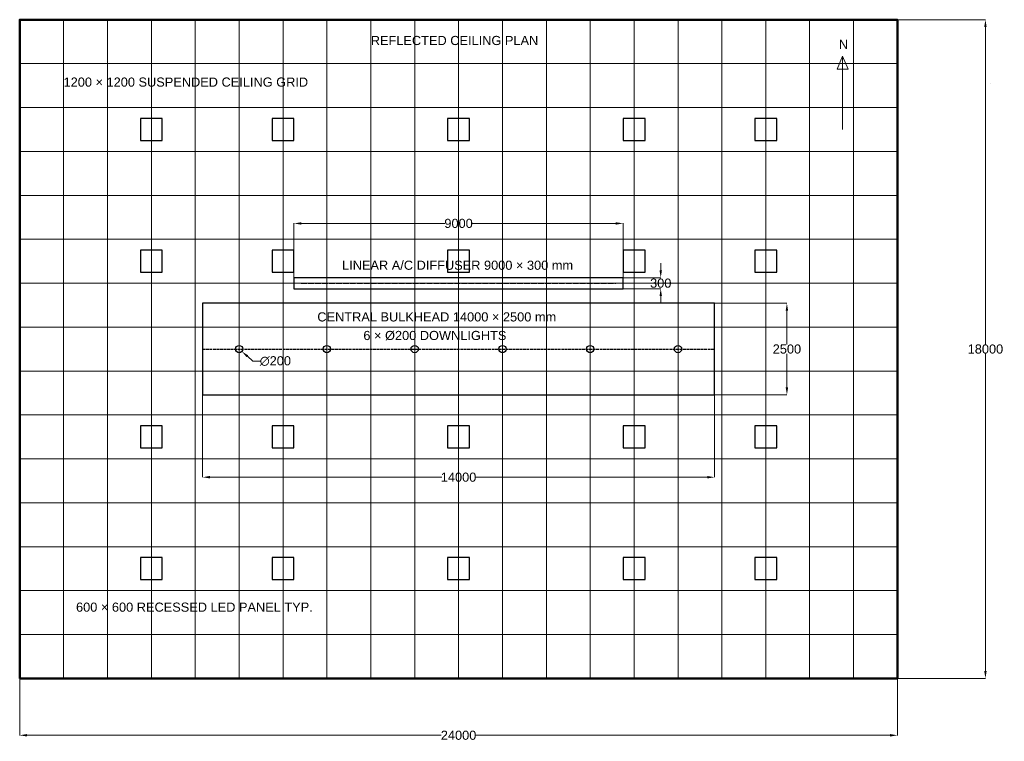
# Model space of a CAD drawing. Header units: millimetres. Extents: x 0 to 26922, y -1718 to 18000.
import ezdxf

# ---------------------------------------------------------------- set-up
doc = ezdxf.new("R2010")
doc.units = ezdxf.units.MM
doc.header["$LTSCALE"] = 25.4
doc.linetypes.add('AM_ISO02W050', pattern=[7.5, 6, -1.5])
doc.linetypes.add('AM_ISO02W050x2', pattern=[3.75, 3, -0.75])
for name, color, linetype, lineweight in [('A-ANNO-DIMS', 7, 'Continuous', 18), ('A-ANNO-TEXT', 7, 'Continuous', 18), ('A-CEIL-BNDY', 7, 'Continuous', 50), ('A-CEIL-BULK', 7, 'Continuous', 30), ('A-CEIL-DL', 7, 'Continuous', 25), ('A-CEIL-FIXT', 7, 'Continuous', 25), ('A-CEIL-GRID', 7, 'Continuous', 13), ('A-MECH-DIFF', 7, 'Continuous', 25)]:
    doc.layers.add(name, color=color, linetype=linetype, lineweight=lineweight)
doc.styles.get("Standard").update_dxf_attribs({"font": 'arial.ttf', "height": 250})
doc.dimstyles.new('Copy of AM_ANSI', dxfattribs={"dimtxt": 250, "dimasz": 200, "dimexe": 2.54, "dimexo": 1.27, "dimgap": 1.524, "dimtad": 0, "dimtih": 1, "dimtoh": 1, "dimdec": 0, "dimzin": 7, "dimdsep": 46, "dimtxsty": 'Standard', "dimcen": 0, "dimclrd": 256, "dimclre": 256, "dimclrt": 7, "dimadec": 0, "dimazin": 2, "dimtp": 2.54, "dimtm": 2.54, "dimtfac": 0.71, "dimtdec": 0, "dimtofl": 0, "dimtmove": 0, "dimatfit": 3, "dimfxl": 25.4, "dimtolj": 1, "dimtzin": 7, "dimlwd": -1, "dimlwe": -1, "dimarcsym": 1})

# ---------------------------------------------------------------- blocks, each defined once
blk = doc.blocks.new('*D4')
at = {"layer": 'A-ANNO-DIMS', "linetype": 'ByBlock', "transparency": 16777216}
for p, q in [((0, -1), (0, -1556)), ((24000, -1), (24000, -1556)), ((200, -1554), (11526, -1554)), ((23800, -1554), (12474, -1554))]:
    blk.add_line(p, q, dxfattribs=at)
at = {"layer": 'A-ANNO-DIMS', "transparency": 16777216}
for points in [[(200, -1520), (200, -1587), (0, -1554)], [(23800, -1520), (23800, -1587), (24000, -1554)]]:
    blk.add_solid(points, dxfattribs=at)
at = {"layer": 'Defpoints', "color": 0, "transparency": 16777216}
for p in [(0, 0), (24000, 0), (24000, -1554)]:
    blk.add_point(p, dxfattribs=at)
at = {"layer": 'A-ANNO-DIMS', "color": 7, "transparency": 16777216, "insert": (12000, -1554), "char_height": 250, "attachment_point": 5}
blk.add_mtext('\\A1;24000', dxfattribs=at)
blk = doc.blocks.new('*D5')
at = {"layer": 'A-ANNO-DIMS', "linetype": 'ByBlock', "transparency": 16777216}
for p, q in [((24001, 18000), (26409, 18000)), ((26406, 17800), (26406, 9129)), ((26406, 200), (26406, 8871)), ((24001, 0), (26409, 0))]:
    blk.add_line(p, q, dxfattribs=at)
at = {"layer": 'A-ANNO-DIMS', "transparency": 16777216}
for points in [[(26373, 17800), (26439, 17800), (26406, 18000)], [(26373, 200), (26439, 200), (26406, 0)]]:
    blk.add_solid(points, dxfattribs=at)
at = {"layer": 'Defpoints', "color": 0, "transparency": 16777216}
for p in [(24000, 18000), (26406, 18000), (24000, 0)]:
    blk.add_point(p, dxfattribs=at)
at = {"layer": 'A-ANNO-DIMS', "color": 7, "transparency": 16777216, "insert": (26406, 9000), "char_height": 250, "attachment_point": 5}
blk.add_mtext('\\A1;18000', dxfattribs=at)
blk = doc.blocks.new('*D6')
at = {"layer": 'A-ANNO-DIMS', "linetype": 'ByBlock', "transparency": 16777216}
for p, q in [((5000, 8399), (5000, 5496)), ((19000, 8399), (19000, 5496)), ((5200, 5498), (11540, 5498)), ((18800, 5498), (12460, 5498))]:
    blk.add_line(p, q, dxfattribs=at)
at = {"layer": 'A-ANNO-DIMS', "transparency": 16777216}
for points in [[(5200, 5532), (5200, 5465), (5000, 5498)], [(18800, 5532), (18800, 5465), (19000, 5498)]]:
    blk.add_solid(points, dxfattribs=at)
at = {"layer": 'Defpoints', "color": 0, "transparency": 16777216}
for p in [(5000, 8400), (19000, 8400), (19000, 5498)]:
    blk.add_point(p, dxfattribs=at)
at = {"layer": 'A-ANNO-DIMS', "color": 7, "transparency": 16777216, "insert": (12000, 5498), "char_height": 250, "attachment_point": 5}
blk.add_mtext('\\A1;14000', dxfattribs=at)
blk = doc.blocks.new('*D7')
at = {"layer": 'A-ANNO-DIMS', "linetype": 'ByBlock', "transparency": 16777216}
for p, q in [((19001, 10250), (20980, 10250)), ((20978, 10050), (20978, 9129)), ((20978, 7950), (20978, 8871)), ((19001, 7750), (20980, 7750))]:
    blk.add_line(p, q, dxfattribs=at)
at = {"layer": 'A-ANNO-DIMS', "transparency": 16777216}
for points in [[(20944, 10050), (21011, 10050), (20978, 10250)], [(20944, 7950), (21011, 7950), (20978, 7750)]]:
    blk.add_solid(points, dxfattribs=at)
at = {"layer": 'Defpoints', "color": 0, "transparency": 16777216}
for p in [(19000, 10250), (20978, 10250), (19000, 7750)]:
    blk.add_point(p, dxfattribs=at)
at = {"layer": 'A-ANNO-DIMS', "color": 7, "transparency": 16777216, "insert": (20978, 9000), "char_height": 250, "attachment_point": 5}
blk.add_mtext('\\A1;2500', dxfattribs=at)
blk = doc.blocks.new('*D8')
at = {"layer": 'A-ANNO-DIMS', "linetype": 'ByBlock', "transparency": 16777216}
for p, q in [((7500, 10801), (7500, 12436)), ((7700, 12433), (11626, 12433)), ((16300, 12433), (12374, 12433)), ((16500, 10801), (16500, 12436))]:
    blk.add_line(p, q, dxfattribs=at)
at = {"layer": 'A-ANNO-DIMS', "transparency": 16777216}
for points in [[(7700, 12466), (7700, 12400), (7500, 12433)], [(16300, 12466), (16300, 12400), (16500, 12433)]]:
    blk.add_solid(points, dxfattribs=at)
at = {"layer": 'Defpoints', "color": 0, "transparency": 16777216}
for p in [(16500, 12433), (7500, 10800), (16500, 10800)]:
    blk.add_point(p, dxfattribs=at)
at = {"layer": 'A-ANNO-DIMS', "color": 7, "transparency": 16777216, "insert": (12000, 12433), "char_height": 250, "attachment_point": 5}
blk.add_mtext('\\A1;9000', dxfattribs=at)
blk = doc.blocks.new('*D9')
at = {"layer": 'A-ANNO-DIMS', "linetype": 'ByBlock', "transparency": 16777216}
for p, q in [((17528, 11150), (17528, 11350)), ((16301, 10950), (17531, 10950)), ((16301, 10650), (17531, 10650)), ((17528, 10450), (17528, 10250))]:
    blk.add_line(p, q, dxfattribs=at)
at = {"layer": 'A-ANNO-DIMS', "transparency": 16777216}
for points in [[(17495, 11150), (17561, 11150), (17528, 10950)], [(17495, 10450), (17561, 10450), (17528, 10650)]]:
    blk.add_solid(points, dxfattribs=at)
at = {"layer": 'Defpoints', "color": 0, "transparency": 16777216}
for p in [(16300, 10950), (17528, 10950), (16300, 10650)]:
    blk.add_point(p, dxfattribs=at)
at = {"layer": 'A-ANNO-DIMS', "color": 7, "transparency": 16777216, "insert": (17528, 10800), "char_height": 250, "attachment_point": 5}
blk.add_mtext('\\A1;300', dxfattribs=at)
blk = doc.blocks.new('*D10')
at = {"layer": 'A-ANNO-DIMS', "linetype": 'ByBlock', "transparency": 16777216}
for p, q in [((6377, 8672), (6226, 8803)), ((6577, 8672), (6377, 8672))]:
    blk.add_line(p, q, dxfattribs=at)
at = {"layer": 'A-ANNO-DIMS', "transparency": 16777216}
blk.add_solid([(6248, 8828), (6205, 8778), (6075, 8934)], dxfattribs=at)
at = {"layer": 'Defpoints', "color": 0, "transparency": 16777216}
for p in [(5925, 9066), (6075, 8934)]:
    blk.add_point(p, dxfattribs=at)
at = {"layer": 'A-ANNO-DIMS', "color": 7, "transparency": 16777216, "insert": (6991, 8672), "char_height": 250, "attachment_point": 5}
blk.add_mtext('\\A1;∅200', dxfattribs=at)

msp = doc.modelspace()

# ---------------------------------------------------------------- linework, layer by layer
at = {"layer": 'A-ANNO-TEXT'}
msp.add_line((22500, 15000), (22500, 17000), dxfattribs=at)
msp.add_lwpolyline([(22500, 17000), (22350, 16650), (22650, 16650)], close=True, dxfattribs=at)
at = {"layer": 'A-CEIL-BNDY'}
msp.add_lwpolyline([(0, 0), (24000, 0), (24000, 18000), (0, 18000)], close=True, dxfattribs=at)
at = {"layer": 'A-CEIL-BULK', "linetype": 'AM_ISO02W050x2'}
msp.add_line((5000, 9000), (19000, 9000), dxfattribs=at)
at = {"layer": 'A-CEIL-BULK'}
msp.add_lwpolyline([(5000, 7750), (19000, 7750), (19000, 10250), (5000, 10250)], close=True, dxfattribs=at)
at = {"layer": 'A-CEIL-DL'}
for centre in [(6000, 9000), (8400, 9000), (10800, 9000), (13200, 9000), (15600, 9000), (18000, 9000)]:
    msp.add_circle(centre, 100, dxfattribs=at)
at = {"layer": 'A-CEIL-FIXT'}
for points in [[(3300, 14700), (3900, 14700), (3900, 15300), (3300, 15300)], [(6900, 14700), (7500, 14700), (7500, 15300), (6900, 15300)], [(11700, 14700), (12300, 14700), (12300, 15300), (11700, 15300)], [(16500, 14700), (17100, 14700), (17100, 15300), (16500, 15300)], [(20100, 14700), (20700, 14700), (20700, 15300), (20100, 15300)], [(3300, 11100), (3900, 11100), (3900, 11700), (3300, 11700)], [(6900, 11100), (7500, 11100), (7500, 11700), (6900, 11700)], [(11700, 11100), (12300, 11100), (12300, 11700), (11700, 11700)], [(16500, 11100), (17100, 11100), (17100, 11700), (16500, 11700)], [(20100, 11100), (20700, 11100), (20700, 11700), (20100, 11700)], [(3300, 6300), (3900, 6300), (3900, 6900), (3300, 6900)], [(6900, 6300), (7500, 6300), (7500, 6900), (6900, 6900)], [(11700, 6300), (12300, 6300), (12300, 6900), (11700, 6900)], [(16500, 6300), (17100, 6300), (17100, 6900), (16500, 6900)], [(20100, 6300), (20700, 6300), (20700, 6900), (20100, 6900)], [(3300, 2700), (3900, 2700), (3900, 3300), (3300, 3300)], [(6900, 2700), (7500, 2700), (7500, 3300), (6900, 3300)], [(11700, 2700), (12300, 2700), (12300, 3300), (11700, 3300)], [(16500, 2700), (17100, 2700), (17100, 3300), (16500, 3300)], [(20100, 2700), (20700, 2700), (20700, 3300), (20100, 3300)]]:
    msp.add_lwpolyline(points, close=True, dxfattribs=at)
at = {"layer": 'A-CEIL-GRID'}
for p, q in [((0, 0), (0, 18000)), ((0, 18000), (24000, 18000)), ((1200, 0), (1200, 18000)), ((2400, 0), (2400, 18000)), ((3600, 0), (3600, 18000)), ((4800, 0), (4800, 18000)), ((6000, 0), (6000, 18000)), ((7200, 0), (7200, 18000)), ((8400, 0), (8400, 18000)), ((9600, 0), (9600, 18000)), ((10800, 0), (10800, 18000)), ((12000, 0), (12000, 18000)), ((13200, 0), (13200, 18000)), ((14400, 0), (14400, 18000)), ((15600, 0), (15600, 18000)), ((16800, 0), (16800, 18000)), ((18000, 0), (18000, 18000)), ((19200, 0), (19200, 18000)), ((20400, 0), (20400, 18000)), ((21600, 0), (21600, 18000)), ((22800, 0), (22800, 18000)), ((24000, 0), (24000, 18000)), ((0, 16800), (24000, 16800)), ((0, 15600), (24000, 15600)), ((0, 14400), (24000, 14400)), ((0, 13200), (24000, 13200)), ((0, 12000), (24000, 12000)), ((0, 10800), (24000, 10800)), ((0, 9600), (24000, 9600)), ((0, 8400), (24000, 8400)), ((0, 7200), (24000, 7200)), ((0, 6000), (24000, 6000)), ((0, 4800), (24000, 4800)), ((0, 3600), (24000, 3600)), ((0, 2400), (24000, 2400)), ((0, 1200), (24000, 1200)), ((0, 0), (24000, 0))]:
    msp.add_line(p, q, dxfattribs=at)
at = {"layer": 'A-MECH-DIFF', "linetype": 'AM_ISO02W050'}
msp.add_line((7700, 10800), (16300, 10800), dxfattribs=at)
at = {"layer": 'A-MECH-DIFF'}
msp.add_lwpolyline([(7500, 10650), (16500, 10650), (16500, 10950), (7500, 10950)], close=True, dxfattribs=at)

# ---------------------------------------------------------------- texts
at = {"layer": 'A-ANNO-TEXT'}
for s, p in [('REFLECTED CEILING PLAN', (9600, 17307.1)), ('N', (22400, 17200)), ('1200 × 1200 SUSPENDED CEILING GRID', (1200, 16170.3)), ('LINEAR A/C DIFFUSER 9000 × 300 mm', (8815, 11166.4)), ('CENTRAL BULKHEAD 14000 × 2500 mm', (8138, 9754.4)), ('6 × Ø200 DOWNLIGHTS', (9397.8, 9246.4)), ('600 × 600 RECESSED LED PANEL TYP.', (1540.6, 1822.8))]:
    msp.add_text(s, height=250, dxfattribs=at).set_placement(p)
at = {"layer": 'A-ANNO-TEXT', "char_height": 2.5, "attachment_point": 1}
for width, insert in [(9225.982, (1200, 16800)), (12213.886, (26518.8, 16267.9)), (9921.544, (25480, 11400.1)), (13171.163, (26859.4, 11072.6))]:
    msp.add_mtext_dynamic_manual_height_columns('1200 × 1200 SUSPENDED CEILING GRID', width=width, gutter_width=12.5, heights=[0], dxfattribs=dict(at, insert=insert))

# ---------------------------------------------------------------- dimensions: what is measured, and where the dimension line sits
at = {"layer": 'A-ANNO-DIMS'}
for base, p1, p2, picture, middle in [((26406, 18000), (24000, 0), (24000, 18000), '*D5', (26406, 9000)), ((17528.2, 10950), (16300, 10650), (16300, 10950), '*D9', (17528.2, 10800)), ((20977.6, 10250), (19000, 7750), (19000, 10250), '*D7', (20977.6, 9000))]:
    dim = msp.add_linear_dim(base=base, p1=p1, p2=p2, angle=90, dimstyle='Copy of AM_ANSI', dxfattribs=at)
    dim.commit()
    dim.dimension.update_dxf_attribs({"geometry": picture, "text_midpoint": middle})
for base, p1, p2, picture, middle in [((16500, 12433.1), (7500, 10800), (16500, 10800), '*D8', (12000, 12433.1)), ((19000, 5498.4), (5000, 8400), (19000, 8400), '*D6', (12000, 5498.4)), ((24000, -1553.7), (0, 0), (24000, 0), '*D4', (12000, -1553.7))]:
    dim = msp.add_linear_dim(base=base, p1=p1, p2=p2, dimstyle='Copy of AM_ANSI', dxfattribs=at)
    dim.commit()
    dim.dimension.update_dxf_attribs({"geometry": picture, "text_midpoint": middle})
dim = msp.add_diameter_dim_2p(p1=(5924.5, 9065.6), p2=(6075.5, 8934.4), dimstyle='Copy of AM_ANSI', dxfattribs=at)
dim.commit()
dim.dimension.update_dxf_attribs({"geometry": '*D10', "text_midpoint": (6990.7, 8672)})

doc.saveas('drawing.dxf')
